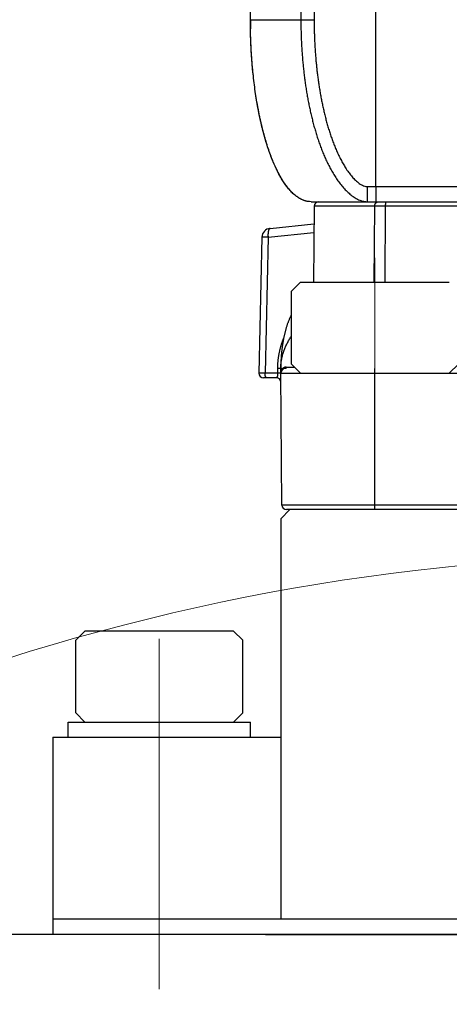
# Model space of a CAD drawing. Header units: millimetres. Extents: x 0 to 840, y 0 to 594.
# Tile 122 of 148: x 697 to 711, y 336 to 369. Entities that reach past the tile are written whole.
import ezdxf

# ---------------------------------------------------------------- set-up
doc = ezdxf.new("R2010")
doc.units = ezdxf.units.MM
doc.header["$LTSCALE"] = 0.36378
doc.linetypes.add('CENTER', pattern=[50.8, 31.75, -6.35, 6.35, -6.35])
doc.layers.add('NoLayerName_001', color=7, linetype='Continuous')
doc.layers.add('NoLayerName_007', color=7, linetype='Continuous')
doc.styles.get("Standard").update_dxf_attribs({"font": 'txt', "bigfont": 'extfont2'})
doc.dimstyles.get("Standard").update_dxf_attribs({"dimtxt": 2.5, "dimasz": 2.5, "dimexe": 1, "dimexo": 1, "dimtad": 1, "dimdec": 3, "dimzin": 0, "dimdsep": 46, "dimtxsty": 'Standard', "dimcen": 2.5, "dimadec": 3, "dimazin": 0, "dimtfac": 0.75, "dimtdec": 3, "dimtmove": 0, "dimatfit": 3, "dimfxl": 1, "dimarcsym": 0})

# ---------------------------------------------------------------- blocks, each defined once
blk = doc.blocks.new('_OPEN30')
at = {"color": 0, "linetype": 'ByBlock', "lineweight": -2}
for p, q in [((-1, 0.267949), (0, 0)), ((0, 0), (-1, -0.267949)), ((0, 0), (-1, 0))]:
    blk.add_line(p, q, dxfattribs=at)
blk = doc.blocks.new('*D53')
at = {"layer": 'Defpoints', "color": 0}
for p in [(661.153, 322.769), (775.859, 234.069)]:
    blk.add_point(p, dxfattribs=at)
at = {"layer": 'NoLayerName_001', "color": 0, "linetype": 'Continuous', "lineweight": 13}
blk.add_line((773.486, 235.905), (663.527, 320.934), dxfattribs=at)
blk.add_arc((718.506, 278.419), 72.5, 320.70541, 126.8628, dxfattribs=at)
at = {"layer": 'NoLayerName_001', "color": 0, "lineweight": 13, "xscale": 3, "yscale": 3, "zscale": 3}
for p, rotation in [((661.153, 322.769), 142.28603269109), ((775.859, 234.069), 322.28603269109)]:
    blk.add_blockref('_OPEN30', p, dxfattribs=dict(at, rotation=rotation))
at = {"layer": 'NoLayerName_001', "color": 0, "lineweight": 13, "insert": (753.983, 257.938), "char_height": 7, "attachment_point": 5, "rotation": 322.286}
blk.add_mtext('\\W0.8000;%%c145', dxfattribs=at)
blk = doc.blocks.new('*D55')
at = {"layer": 'Defpoints', "color": 0}
for p in [(658.506, 410.719), (658.506, 332.419), (778.506, 332.419)]:
    blk.add_point(p, dxfattribs=at)
at = {"layer": 'NoLayerName_001', "color": 0, "linetype": 'Continuous', "lineweight": 13}
for p, q in [((658.506, 334.419), (658.506, 412.719)), ((778.506, 334.419), (778.506, 412.719)), ((775.506, 410.719), (661.506, 410.719))]:
    blk.add_line(p, q, dxfattribs=at)
at = {"layer": 'NoLayerName_001', "color": 0, "lineweight": 13, "xscale": 3, "yscale": 3, "zscale": 3, "rotation": 180}
blk.add_blockref('_OPEN30', (658.506, 410.719), dxfattribs=at)
at = {"layer": 'NoLayerName_001', "color": 0, "lineweight": 13, "xscale": 3, "yscale": 3, "zscale": 3}
blk.add_blockref('_OPEN30', (778.506, 410.719), dxfattribs=at)
at = {"layer": 'NoLayerName_001', "color": 0, "lineweight": 13, "insert": (718.506, 416.219), "char_height": 7, "attachment_point": 5}
blk.add_mtext('\\W0.8000;120', dxfattribs=at)
blk = doc.blocks.new('*D68')
at = {"layer": 'Defpoints', "color": 0}
for p in [(707.506, 391.819), (645.521, 338.419), (664.506, 338.419)]:
    blk.add_point(p, dxfattribs=at)
at = {"layer": 'NoLayerName_001', "color": 0, "linetype": 'Continuous', "lineweight": 13}
for p, q in [((705.506, 391.819), (643.521, 391.819)), ((645.521, 388.819), (645.521, 341.419)), ((662.506, 338.419), (643.521, 338.419))]:
    blk.add_line(p, q, dxfattribs=at)
at = {"layer": 'NoLayerName_001', "color": 0, "lineweight": 13, "xscale": 3, "yscale": 3, "zscale": 3}
for p, rotation in [((645.521, 391.819), 90), ((645.521, 338.419), 270)]:
    blk.add_blockref('_OPEN30', p, dxfattribs=dict(at, rotation=rotation))
at = {"layer": 'NoLayerName_001', "color": 0, "lineweight": 13, "insert": (640.021, 365.119), "char_height": 7, "attachment_point": 5, "rotation": 90}
blk.add_mtext('\\W0.8000;５３．５', dxfattribs=at)
blk = doc.blocks.new('*D69')
at = {"layer": 'Defpoints', "color": 0}
for p in [(631.173, 391.819), (707.506, 391.819), (664.506, 218.419)]:
    blk.add_point(p, dxfattribs=at)
at = {"layer": 'NoLayerName_001', "color": 0, "linetype": 'Continuous', "lineweight": 13}
for p, q in [((705.506, 391.819), (629.173, 391.819)), ((631.173, 221.419), (631.173, 388.819)), ((662.506, 218.419), (629.173, 218.419))]:
    blk.add_line(p, q, dxfattribs=at)
at = {"layer": 'NoLayerName_001', "color": 0, "lineweight": 13, "xscale": 3, "yscale": 3, "zscale": 3}
for p, rotation in [((631.173, 391.819), 90), ((631.173, 218.419), 270)]:
    blk.add_blockref('_OPEN30', p, dxfattribs=dict(at, rotation=rotation))
at = {"layer": 'NoLayerName_001', "color": 0, "lineweight": 13, "insert": (625.673, 305.119), "char_height": 7, "attachment_point": 5, "rotation": 90}
blk.add_mtext('\\W0.8000;１７３．５', dxfattribs=at)
blk = doc.blocks.new('JZB_0021')
at = {"layer": 'NoLayerName_001', "color": 8, "linetype": 'CENTER', "lineweight": 13}
blk.add_line((3, 0), (3, 1.7), dxfattribs=at)
at = {"layer": 'NoLayerName_001', "color": 7, "linetype": 'Continuous', "lineweight": 25}
for p, q in [((0, 0.6), (0, 1.1)), ((0, 1.1), (6, 1.1)), ((6, 0.6), (6, 1.1)), ((0, 0.6), (6, 0.6))]:
    blk.add_line(p, q, dxfattribs=at)

msp = doc.modelspace()

# ---------------------------------------------------------------- linework, layer by layer
at = {"layer": 'NoLayerName_001', "color": 7, "linetype": 'Continuous', "lineweight": 25}
for p, q in [((704.5063, 368.5688), (704.5063, 389.8188)), ((706.5063, 362.5688), (730.5063, 362.5688)), ((706.605, 362.4201), (706.5832, 359.9188)), ((705.1558, 361.6911), (706.6, 361.8429)), ((704.8872, 361.3995), (704.786, 356.9154)), ((705.8563, 359.6188), (706.1563, 359.9188)), ((705.8563, 357.2188), (705.8563, 359.6188)), ((706.1563, 359.9188), (711.0563, 359.9188)), ((705.5063, 356.9188), (705.5063, 357.0688)), ((706.1563, 356.9188), (705.8563, 357.2188)), ((711.0563, 356.9188), (711.3563, 357.2188)), ((705.3589, 356.7688), (704.9362, 356.7688)), ((705.4052, 356.9161), (704.9883, 356.9161)), ((705.5063, 356.9188), (731.5063, 356.9188)), ((705.5443, 352.5674), (705.5063, 356.9188)), ((706.1563, 356.9188), (711.0563, 356.9188)), ((731.3184, 352.4188), (705.6943, 352.4188)), ((698.7563, 348.1188), (699.0563, 348.4188)), ((703.9563, 348.4188), (699.0563, 348.4188)), ((704.2563, 348.1188), (703.9563, 348.4188)), ((698.7563, 345.7188), (698.7563, 348.1188)), ((704.2563, 345.7188), (704.2563, 348.1188)), ((699.0563, 345.4188), (698.7563, 345.7188)), ((703.9563, 345.4188), (704.2563, 345.7188)), ((739.0063, 338.919), (698.0063, 338.919)), ((772.5063, 338.419), (664.5063, 338.419)), ((737.5063, 338.419), (699.5063, 338.419)), ((705.0063, 338.419), (732.7063, 338.419)), ((728.5063, 338.419), (708.5063, 338.419))]:
    msp.add_line(p, q, dxfattribs=at)
at = {"layer": 'NoLayerName_001', "color": 8, "linetype": 'Continuous', "lineweight": 25}
for p, q in [((708.6325, 363.0688), (708.6325, 385.925)), ((706.1698, 385.0602), (706.1698, 368.5688)), ((706.606, 385.1299), (706.606, 368.5688)), ((704.5063, 368.5688), (706.606, 368.5688)), ((708.3496, 363.0688), (711.6063, 363.0688)), ((708.6008, 362.4201), (706.605, 362.4201)), ((708.5819, 359.9188), (708.6008, 362.4201)), ((708.96, 362.4195), (708.6008, 362.4201)), ((708.9436, 359.9188), (708.96, 362.4195)), ((711.6897, 362.4195), (708.96, 362.4195)), ((705.0895, 361.398), (706.5975, 361.5565)), ((705.0895, 361.398), (704.9883, 356.9161)), ((705.4052, 356.9161), (705.4052, 357.0661)), ((705.5569, 357.0697), (705.5691, 357.0698)), ((708.6068, 352.4188), (708.6068, 357.0688)), ((731.4684, 352.5674), (705.5443, 352.5674))]:
    msp.add_line(p, q, dxfattribs=at)
at = {"layer": 'NoLayerName_001', "color": 8, "linetype": 'CENTER', "lineweight": 13}
msp.add_line((708.6063, 354.5974), (708.6063, 360.7188), dxfattribs=at)
at = {"layer": 'NoLayerName_001', "color": 190, "linetype": 'Continuous', "lineweight": 25}
for p, q in [((705.8063, 352.4188), (705.5063, 352.1188)), ((705.5063, 352.1188), (705.5063, 338.919)), ((698.0063, 344.9188), (698.0063, 338.419)), ((698.0063, 344.9188), (705.5063, 344.9188))]:
    msp.add_line(p, q, dxfattribs=at)
at = {"layer": 'NoLayerName_001', "color": 2, "linetype": 'CENTER', "lineweight": 13}
msp.add_line((701.5063, 336.612), (701.5063, 349.9182), dxfattribs=at)
at = {"layer": 'NoLayerName_001', "color": 7, "linetype": 'Continuous', "lineweight": 25}
for centre, radius, start, end in [((722.3348, 368.5689), 17.8285, 180.00051, 180.95953), ((706.755, 362.4188), 0.15, 89.99512, 179.49996), ((705.1872, 361.3927), 0.3, 96.00168, 178.68164), ((707.0399, 357.0685), 1.5335, 179.83538, 179.9922), ((705.6563, 356.9188), 0.15, 90, 180), ((704.9361, 356.9188), 0.15, 181.2905, 270), ((705.3589, 356.6188), 0.15, 0.5, 90), ((705.6943, 352.5688), 0.15, 180.5, 270)]:
    msp.add_arc(centre, radius, start, end, dxfattribs=at)
at = {"layer": 'NoLayerName_001', "color": 8, "linetype": 'Continuous', "lineweight": 25}
for centre, radius, start, end in [((705.6942, 356.9336), 0.1849, 129.53488, 132.5819), ((705.6907, 356.9383), 0.179, 112.65221, 129.61149), ((705.7221, 452.9585), 95.8416, 269.97974, 270.140974), ((705.7231, 356.919), 0.2168, 160.84944, 180.07025)]:
    msp.add_arc(centre, radius, start, end, dxfattribs=at)
for points, knots in [([(706.1698, 368.5688), (706.1698, 368.5407), (706.1699, 368.4845), (706.1706, 368.4002), (706.1717, 368.3159), (706.1733, 368.2316), (706.1753, 368.1473), (706.1778, 368.063), (706.1807, 367.9787), (706.1841, 367.8945), (706.188, 367.8103), (706.1923, 367.7261), (706.1971, 367.6419), (706.2023, 367.5577), (706.2081, 367.4736), (706.2142, 367.3895), (706.2209, 367.3055), (706.228, 367.2215), (706.2356, 367.1375), (706.2437, 367.0536), (706.2523, 366.9697), (706.2614, 366.8859), (706.271, 366.8021), (706.2811, 366.7184), (706.2917, 366.6348), (706.3028, 366.5512), (706.3144, 366.4677), (706.3266, 366.3843), (706.3393, 366.3009), (706.3525, 366.2177), (706.3663, 366.1345), (706.3807, 366.0514), (706.3956, 365.9684), (706.4111, 365.8855), (706.4272, 365.8027), (706.4439, 365.7201), (706.4612, 365.6376), (706.4792, 365.5552), (706.4978, 365.4729), (706.5169, 365.3908), (706.5304, 365.3362), (706.537, 365.3089)], [0, 0, 0, 0, 0.0843004, 0.1686039, 0.2529099, 0.3372181, 0.4215281, 0.5058394, 0.5901516, 0.6744644, 0.7587775, 0.8430905, 0.9274032, 1.0117153, 1.0960267, 1.1803375, 1.2646476, 1.3489571, 1.4332661, 1.5175749, 1.6018838, 1.686193, 1.770503, 1.8548135, 1.9391244, 2.0234356, 2.1077471, 2.1920592, 2.2763722, 2.3606867, 2.4450032, 2.5293226, 2.6136455, 2.6979706, 2.7822963, 2.8666213, 2.9509445, 3.0352651, 3.1195828, 3.2038974, 3.2882093, 3.2882093, 3.2882093, 3.2882093]), ([(706.606, 368.5688), (706.606, 368.542), (706.6061, 368.4886), (706.6067, 368.4084), (706.6078, 368.3282), (706.6092, 368.248), (706.6111, 368.1678), (706.6134, 368.0876), (706.6161, 368.0075), (706.6193, 367.9273), (706.6229, 367.8472), (706.6269, 367.767), (706.6313, 367.6869), (706.6362, 367.6069), (706.6415, 367.5268), (706.6473, 367.4468), (706.6535, 367.3668), (706.6601, 367.2869), (706.6672, 367.207), (706.6747, 367.1271), (706.6827, 367.0473), (706.6912, 366.9676), (706.7001, 366.8879), (706.7095, 366.8082), (706.7193, 366.7286), (706.7296, 366.6491), (706.7404, 366.5697), (706.7517, 366.4903), (706.7636, 366.411), (706.7759, 366.3317), (706.7887, 366.2526), (706.802, 366.1735), (706.8159, 366.0945), (706.8303, 366.0157), (706.8453, 365.9369), (706.8609, 365.8582), (706.877, 365.7796), (706.8937, 365.7012), (706.911, 365.6229), (706.9288, 365.5447), (706.9413, 365.4927), (706.9475, 365.4667)], [0, 0, 0, 0, 0.0801825, 0.1603733, 0.2405714, 0.3207757, 0.4009853, 0.4811993, 0.5614169, 0.6416371, 0.7218591, 0.8020823, 0.8823058, 0.9625289, 1.042751, 1.1229715, 1.2031898, 1.2834053, 1.3636175, 1.4438261, 1.5240305, 1.6042305, 1.6844264, 1.7646185, 1.8448073, 1.9249934, 2.0051776, 2.0853606, 2.1655434, 2.2457273, 2.3259131, 2.4061008, 2.4862898, 2.56648, 2.6466713, 2.7268641, 2.8070587, 2.887256, 2.9674568, 3.0476625, 3.1278721, 3.1278721, 3.1278721, 3.1278721]), ([(706.9475, 365.4667), (706.9539, 365.4407), (706.9665, 365.3888), (706.9864, 365.3111), (707.0069, 365.2335), (707.0281, 365.1562), (707.05, 365.079), (707.0726, 365.0021), (707.096, 364.9254), (707.1202, 364.8489), (707.1452, 364.7727), (707.171, 364.6968), (707.1977, 364.6212), (707.2253, 364.5459), (707.2538, 364.4709), (707.2833, 364.3963), (707.3138, 364.3222), (707.3453, 364.2484), (707.378, 364.1752), (707.4118, 364.1025), (707.4469, 364.0304), (707.4832, 363.9589), (707.521, 363.8881), (707.5602, 363.8181), (707.6009, 363.7489), (707.6432, 363.6808), (707.6874, 363.6138), (707.7334, 363.5481), (707.7815, 363.4839), (707.8318, 363.4214), (707.8845, 363.3609), (707.9399, 363.3028), (707.9983, 363.2477), (708.0599, 363.1962), (708.1254, 363.1494), (708.1951, 363.1098), (708.2692, 363.0766), (708.3232, 363.0729), (708.3496, 363.0688)], [0, 0, 0, 0, 0.0802108, 0.1604206, 0.2406277, 0.320831, 0.40103, 0.4812249, 0.5614162, 0.6416056, 0.7217942, 0.8019814, 0.8821675, 0.9623543, 1.0425445, 1.1227382, 1.2029317, 1.2831237, 1.3633152, 1.4435092, 1.5237048, 1.6039023, 1.6841068, 1.7643292, 1.8445751, 1.9248218, 2.005052, 2.0852644, 2.1654737, 2.2456803, 2.3258703, 2.4060596, 2.4862869, 2.5666435, 2.6469538, 2.7271232, 2.807408, 2.8876276, 2.8876276, 2.8876276, 2.8876276]), ([(706.537, 365.3089), (706.5439, 365.2817), (706.5574, 365.2271), (706.5788, 365.1456), (706.6007, 365.0642), (706.6235, 364.983), (706.6469, 364.902), (706.6712, 364.8213), (706.6962, 364.7408), (706.7221, 364.6605), (706.7488, 364.5805), (706.7764, 364.5009), (706.8049, 364.4215), (706.8343, 364.3425), (706.8646, 364.2638), (706.896, 364.1856), (706.9284, 364.1077), (706.9619, 364.0304), (706.9965, 363.9535), (707.0322, 363.8771), (707.0692, 363.8013), (707.1075, 363.7261), (707.1471, 363.6517), (707.188, 363.578), (707.2304, 363.5051), (707.2744, 363.4331), (707.3199, 363.3621), (707.3672, 363.2922), (707.4162, 363.2235), (707.4671, 363.1561), (707.52, 363.0904), (707.575, 363.0264), (707.6322, 362.9644), (707.6918, 362.9046), (707.7537, 362.8473), (707.8184, 362.7931), (707.8858, 362.7423), (707.9562, 362.6956), (708.0297, 362.6541), (708.1062, 362.6177), (708.1603, 362.6016), (708.187, 362.5925)], [0, 0, 0, 0, 0.0843097, 0.168618, 0.2529249, 0.3372303, 0.4215351, 0.5058404, 0.5901478, 0.6744565, 0.7587654, 0.8430742, 0.9273837, 1.0116953, 1.096008, 1.1803205, 1.2646336, 1.3489495, 1.4332717, 1.5175968, 1.6019203, 1.6862409, 1.7705612, 1.854886, 1.9392141, 2.0235447, 2.1078844, 2.1922478, 2.2766522, 2.3610743, 2.4454789, 2.5298502, 2.6141941, 2.6985342, 2.7828672, 2.8672066, 2.9515681, 3.0359328, 3.1203536, 3.2047724, 3.2893292, 3.2893292, 3.2893292, 3.2893292]), ([(708.3496, 363.0688), (708.3497, 363.0354), (708.3497, 362.9729), (708.3499, 362.8854), (708.3502, 362.8125), (708.3506, 362.7541), (708.3509, 362.7104), (708.3513, 362.677), (708.3516, 362.652), (708.3518, 362.6333), (708.352, 362.6208), (708.3522, 362.6124), (708.3523, 362.6062), (708.3525, 362.5999), (708.3526, 362.5937), (708.3528, 362.5874), (708.353, 362.5812), (708.3532, 362.5749), (708.3538, 362.5708), (708.354, 362.5688)], [0, 0, 0, 0, 0.10001734, 0.18753252, 0.26254549, 0.31880544, 0.36256278, 0.39381857, 0.41882227, 0.43757494, 0.4500819, 0.45633329, 0.46257945, 0.46882158, 0.47507295, 0.48134725, 0.48760843, 0.49381714, 0.50006643, 0.50006643, 0.50006643, 0.50006643]), ([(708.6325, 363.0688), (708.6325, 363.0354), (708.6325, 362.9729), (708.6328, 362.8854), (708.6331, 362.8125), (708.6335, 362.7541), (708.6338, 362.7104), (708.6341, 362.677), (708.6344, 362.652), (708.6347, 362.6333), (708.6349, 362.6208), (708.6351, 362.6124), (708.6352, 362.6062), (708.6354, 362.5999), (708.6355, 362.5937), (708.6357, 362.5874), (708.6359, 362.5812), (708.6361, 362.5749), (708.6366, 362.5708), (708.6369, 362.5688)], [0, 0, 0, 0, 0.10001734, 0.18753252, 0.26254549, 0.31880544, 0.36256278, 0.39381857, 0.41882227, 0.43757494, 0.4500819, 0.45633329, 0.46257945, 0.46882158, 0.47507294, 0.48134725, 0.48760843, 0.49381714, 0.50006643, 0.50006643, 0.50006643, 0.50006643]), ([(708.187, 362.5925), (708.2146, 362.5867), (708.2692, 362.5712), (708.3259, 362.5708), (708.354, 362.5688)], [0, 0, 0, 0, 0.08470491, 0.16910789, 0.16910789, 0.16910789, 0.16910789]), ([(708.6008, 362.4201), (708.6009, 362.4226), (708.6009, 362.4276), (708.6015, 362.4352), (708.6024, 362.4428), (708.6036, 362.4504), (708.6051, 362.4579), (708.607, 362.4654), (708.6092, 362.4727), (708.6117, 362.48), (708.6145, 362.4871), (708.6177, 362.4941), (708.6212, 362.501), (708.625, 362.5076), (708.6291, 362.514), (708.6335, 362.5202), (708.6383, 362.5261), (708.6434, 362.5317), (708.6487, 362.5371), (708.6544, 362.5421), (708.6604, 362.5468), (708.6667, 362.551), (708.6732, 362.5549), (708.68, 362.5584), (708.6869, 362.5614), (708.6941, 362.564), (708.699, 362.5652), (708.7014, 362.5659)], [0, 0, 0, 0, 0.00756497, 0.01516918, 0.02280528, 0.03046588, 0.0381437, 0.04583173, 0.05352342, 0.06121279, 0.06889464, 0.07656469, 0.08421981, 0.09185815, 0.09947936, 0.10708448, 0.11467473, 0.12225265, 0.12982274, 0.13739172, 0.14496867, 0.15256299, 0.16016901, 0.16777459, 0.17536943, 0.18294585, 0.19049953, 0.19049953, 0.19049953, 0.19049953]), ([(708.7014, 362.5659), (708.7019, 362.566), (708.703, 362.5663), (708.7046, 362.5666), (708.7062, 362.5669), (708.7078, 362.5672), (708.7094, 362.5675), (708.711, 362.5677), (708.7126, 362.5679), (708.7142, 362.5681), (708.7159, 362.5683), (708.7175, 362.5684), (708.7191, 362.5685), (708.7207, 362.5686), (708.7224, 362.5687), (708.724, 362.5687), (708.7251, 362.5688), (708.7256, 362.5688)], [0, 0, 0, 0, 0.001626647, 0.003254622, 0.004883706, 0.006513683, 0.008144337, 0.009775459, 0.011406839, 0.013038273, 0.014669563, 0.016300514, 0.017930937, 0.01956065, 0.021189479, 0.022817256, 0.024443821, 0.024443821, 0.024443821, 0.024443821]), ([(708.96, 362.4195), (708.96, 362.4208), (708.96, 362.4233), (708.96, 362.4271), (708.9601, 362.4309), (708.9601, 362.4347), (708.9602, 362.4385), (708.9602, 362.4423), (708.9603, 362.4461), (708.9604, 362.4499), (708.9605, 362.4537), (708.9606, 362.4575), (708.9607, 362.4613), (708.9609, 362.4651), (708.961, 362.4689), (708.9612, 362.4727), (708.9613, 362.4765), (708.9615, 362.4803), (708.9617, 362.4841), (708.9619, 362.4879), (708.9622, 362.4917), (708.9624, 362.4955), (708.9627, 362.4993), (708.963, 362.5031), (708.9633, 362.5069), (708.9636, 362.5107), (708.9639, 362.5144), (708.9643, 362.5182), (708.9647, 362.522), (708.9651, 362.5257), (708.9656, 362.5295), (708.966, 362.5333), (708.9666, 362.537), (708.9671, 362.5408), (708.9678, 362.5446), (708.9685, 362.5483), (708.9693, 362.5521), (708.9702, 362.5557), (708.971, 362.5594), (708.9719, 362.5617), (708.9723, 362.5628)], [0, 0, 0, 0, 0.00379878, 0.00759724, 0.01139546, 0.01519353, 0.01899155, 0.0227896, 0.02658777, 0.03038618, 0.0341849, 0.03798404, 0.0417837, 0.04558399, 0.049385, 0.05318684, 0.05698963, 0.06079339, 0.06459782, 0.0684025, 0.07220705, 0.07601107, 0.07981419, 0.08361606, 0.08741633, 0.09121468, 0.09501077, 0.09880433, 0.10259506, 0.1063827, 0.11016839, 0.11395671, 0.11775299, 0.1215629, 0.1253924, 0.12923465, 0.1330573, 0.13682522, 0.14051058, 0.14422923, 0.14422923, 0.14422923, 0.14422923]), ([(708.9723, 362.5628), (708.9729, 362.564), (708.9736, 362.5667), (708.9761, 362.568), (708.9771, 362.5688)], [0, 0, 0, 0, 0.0040495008, 0.0078125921, 0.0078125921, 0.0078125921, 0.0078125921]), ([(705.1558, 361.6911), (705.1535, 361.6906), (705.1488, 361.6899), (705.1424, 361.6867), (705.1365, 361.6827), (705.1313, 361.6778), (705.1267, 361.6724), (705.1226, 361.6666), (705.119, 361.6606), (705.1157, 361.6544), (705.1127, 361.648), (705.11, 361.6415), (705.1075, 361.6349), (705.1052, 361.6282), (705.1032, 361.6215), (705.1013, 361.6147), (705.0995, 361.6079), (705.0979, 361.6011), (705.0965, 361.5942), (705.0951, 361.5873), (705.0939, 361.5804), (705.0928, 361.5734), (705.0918, 361.5664), (705.0908, 361.5595), (705.09, 361.5525), (705.0893, 361.5455), (705.0886, 361.5385), (705.088, 361.5315), (705.0875, 361.5245), (705.0871, 361.5174), (705.0868, 361.5104), (705.0865, 361.5034), (705.0863, 361.4964), (705.0861, 361.4893), (705.086, 361.4823), (705.086, 361.4753), (705.086, 361.4682), (705.0861, 361.4612), (705.0862, 361.4541), (705.0865, 361.4471), (705.0866, 361.4424), (705.0867, 361.4401)], [0, 0, 0, 0, 0.00704332, 0.01417217, 0.02130307, 0.02836665, 0.03542612, 0.04249659, 0.04955188, 0.05659419, 0.06363418, 0.07067501, 0.07771383, 0.08474969, 0.09178536, 0.09882216, 0.10585999, 0.11289745, 0.11993307, 0.12696749, 0.13400142, 0.14103522, 0.14806897, 0.15510243, 0.1621352, 0.16916752, 0.17619983, 0.18323246, 0.19026562, 0.19729941, 0.20433383, 0.2113688, 0.21840428, 0.22544028, 0.23247681, 0.2395138, 0.2465512, 0.25358892, 0.26062682, 0.26766477, 0.2747026, 0.2747026, 0.2747026, 0.2747026]), ([(705.0895, 361.398), (705.0885, 361.398), (705.0864, 361.3981), (705.0833, 361.3982), (705.0802, 361.3983), (705.0771, 361.3984), (705.0739, 361.3985), (705.0708, 361.3986), (705.0677, 361.3987), (705.0646, 361.3987), (705.0615, 361.3988), (705.0573, 361.3989), (705.0522, 361.399), (705.0459, 361.399), (705.0387, 361.3991), (705.0252, 361.3992), (705.0107, 361.3993), (704.9961, 361.3994), (704.9858, 361.3996), (704.9712, 361.3998), (704.9577, 361.4), (704.9463, 361.4001), (704.9401, 361.4002), (704.9339, 361.4002), (704.9287, 361.4002), (704.9245, 361.4002), (704.9204, 361.4002), (704.9142, 361.4002), (704.9079, 361.4002), (704.9028, 361.4001), (704.8997, 361.4001), (704.8965, 361.4), (704.8934, 361.4001), (704.8903, 361.4), (704.8883, 361.3997), (704.8872, 361.3996)], [0, 0, 0, 0, 0.00311272, 0.00622545, 0.0093382, 0.01245098, 0.01556378, 0.01867662, 0.02178948, 0.02490236, 0.02801526, 0.03112818, 0.03735398, 0.04357968, 0.04980522, 0.05914334, 0.0840451, 0.09338356, 0.10272194, 0.11517245, 0.13695967, 0.14318589, 0.14941341, 0.15564148, 0.16186805, 0.16498012, 0.16809104, 0.17430967, 0.18366502, 0.1867747, 0.18985441, 0.19296111, 0.19617703, 0.19915109, 0.20231208, 0.20231208, 0.20231208, 0.20231208]), ([(705.0867, 361.4401), (705.0868, 361.4377), (705.087, 361.433), (705.0874, 361.426), (705.0879, 361.419), (705.0884, 361.412), (705.0889, 361.405), (705.0893, 361.4003), (705.0895, 361.398)], [0, 0, 0, 0, 0.007037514, 0.014074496, 0.021110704, 0.028145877, 0.035179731, 0.042211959, 0.042211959, 0.042211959, 0.042211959]), ([(705.4052, 357.0661), (705.4053, 357.08), (705.4054, 357.1077), (705.4066, 357.1492), (705.4085, 357.1906), (705.4112, 357.2321), (705.4145, 357.2735), (705.4185, 357.3148), (705.4232, 357.3561), (705.4285, 357.3973), (705.4344, 357.4384), (705.4409, 357.4794), (705.4479, 357.5203), (705.4556, 357.5611), (705.4638, 357.6018), (705.4726, 357.6424), (705.4819, 357.6829), (705.4917, 357.7233), (705.5021, 357.7636), (705.513, 357.8037), (705.5244, 357.8436), (705.5363, 357.8835), (705.5488, 357.9231), (705.5617, 357.9626), (705.5752, 358.0019), (705.5891, 358.041), (705.5988, 358.0669), (705.6037, 358.0799)], [0, 0, 0, 0, 0.0415098, 0.0830287, 0.1245557, 0.1660886, 0.2076237, 0.2491558, 0.2906795, 0.3321959, 0.3737094, 0.415224, 0.4567431, 0.4982696, 0.5398056, 0.5813514, 0.6229054, 0.6644658, 0.7060304, 0.7475973, 0.7891642, 0.8307288, 0.8722886, 0.9138411, 0.9553836, 0.9969135, 1.0384279, 1.0384279, 1.0384279, 1.0384279]), ([(705.5063, 357.0688), (705.5058, 357.0686), (705.5047, 357.0683), (705.503, 357.0682), (705.5013, 357.0681), (705.4996, 357.0679), (705.498, 357.0678), (705.4963, 357.0678), (705.4946, 357.0677), (705.4929, 357.0676), (705.4907, 357.0675), (705.4878, 357.0674), (705.4845, 357.0673), (705.4811, 357.0672), (705.4777, 357.0671), (705.4744, 357.067), (705.4704, 357.067), (705.4654, 357.0669), (705.4592, 357.0667), (705.4518, 357.0666), (705.444, 357.0665), (705.435, 357.0664), (705.4248, 357.0663), (705.4147, 357.0662), (705.408, 357.0662), (705.4052, 357.0661)], [0, 0, 0, 0, 0.00169248, 0.00333617, 0.00506568, 0.00674344, 0.00841465, 0.01009617, 0.01178529, 0.013479, 0.0151743, 0.01855953, 0.02193624, 0.02530845, 0.02868023, 0.03205425, 0.0354301, 0.0404956, 0.04724902, 0.05400058, 0.0624394, 0.07087893, 0.08100678, 0.09282231, 0.1012619, 0.1012619, 0.1012619, 0.1012619]), ([(705.5063, 357.0688), (705.5067, 357.0688), (705.5075, 357.0689), (705.5086, 357.0688), (705.5097, 357.069), (705.5108, 357.0691), (705.5119, 357.0691), (705.513, 357.0691), (705.5142, 357.0691), (705.5153, 357.0691), (705.5168, 357.0692), (705.5183, 357.0692), (705.5198, 357.0693), (705.5209, 357.0693), (705.522, 357.0693), (705.5284, 357.0694), (705.537, 357.0695), (705.5483, 357.0696), (705.5539, 357.0696), (705.5569, 357.0697)], [0, 0, 0, 0, 0.00121097, 0.002373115, 0.003358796, 0.004418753, 0.005557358, 0.006731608, 0.007897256, 0.009037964, 0.010160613, 0.012381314, 0.01349368, 0.014612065, 0.015735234, 0.01686185, 0.0337396, 0.04161287, 0.05061245, 0.05061245, 0.05061245, 0.05061245]), ([(705.5427, 357.0386), (705.5422, 357.0379), (705.5412, 357.0364), (705.5397, 357.0341), (705.5382, 357.0318), (705.5368, 357.0295), (705.5354, 357.0271), (705.534, 357.0248), (705.5327, 357.0224), (705.5314, 357.02), (705.5301, 357.0176), (705.5289, 357.0152), (705.5277, 357.0127), (705.5265, 357.0103), (705.5254, 357.0078), (705.5243, 357.0053), (705.5232, 357.0028), (705.5222, 357.0003), (705.5211, 356.9978), (705.5202, 356.9952), (705.5192, 356.9927), (705.5186, 356.991), (705.5183, 356.9901)], [0, 0, 0, 0, 0.002717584, 0.005435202, 0.008153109, 0.010871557, 0.013590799, 0.016311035, 0.01903221, 0.021754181, 0.024476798, 0.027199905, 0.029923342, 0.03264694, 0.035370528, 0.038093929, 0.040816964, 0.043539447, 0.046261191, 0.048982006, 0.0517017, 0.054420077, 0.054420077, 0.054420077, 0.054420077]), ([(705.5691, 357.0698), (705.5686, 357.0693), (705.5676, 357.0684), (705.5661, 357.0669), (705.5647, 357.0655), (705.5633, 357.064), (705.5619, 357.0625), (705.5605, 357.061), (705.5591, 357.0595), (705.5577, 357.058), (705.5564, 357.0565), (705.5551, 357.0549), (705.5537, 357.0533), (705.5524, 357.0517), (705.5512, 357.0501), (705.5499, 357.0485), (705.5487, 357.0469), (705.5474, 357.0453), (705.5462, 357.0436), (705.545, 357.042), (705.5438, 357.0403), (705.5431, 357.0392), (705.5427, 357.0386)], [0, 0, 0, 0, 0.002043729, 0.004087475, 0.00613136, 0.008175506, 0.010220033, 0.012265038, 0.014310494, 0.016356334, 0.018402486, 0.020448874, 0.022495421, 0.024542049, 0.026588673, 0.02863521, 0.030681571, 0.032727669, 0.034773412, 0.036818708, 0.03886346, 0.040907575, 0.040907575, 0.040907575, 0.040907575]), ([(705.5691, 357.0698), (705.5692, 357.0691), (705.5695, 357.0678), (705.5697, 357.0657), (705.5699, 357.0637), (705.5701, 357.0616), (705.5701, 357.0596), (705.57, 357.0575), (705.5698, 357.0555), (705.5696, 357.0535), (705.5692, 357.0514), (705.5687, 357.0494), (705.5681, 357.0474), (705.5674, 357.0455), (705.5666, 357.0436), (705.5657, 357.0417), (705.5647, 357.0399), (705.5635, 357.0382), (705.5623, 357.0366), (705.561, 357.035), (705.5596, 357.0335), (705.5586, 357.0326), (705.5581, 357.0321)], [0, 0, 0, 0, 0.002035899, 0.004078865, 0.006126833, 0.008178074, 0.010231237, 0.012285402, 0.014340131, 0.016395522, 0.018452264, 0.020511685, 0.022575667, 0.024644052, 0.026714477, 0.028784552, 0.030852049, 0.032915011, 0.034971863, 0.037021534, 0.039063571, 0.041098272, 0.041098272, 0.041098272, 0.041098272]), ([(705.6882, 357.1169), (705.687, 357.1169), (705.6848, 357.1169), (705.6814, 357.1168), (705.678, 357.1166), (705.6746, 357.1164), (705.6712, 357.1161), (705.6678, 357.1157), (705.6644, 357.1152), (705.661, 357.1147), (705.6577, 357.1142), (705.6543, 357.1135), (705.651, 357.1128), (705.6476, 357.112), (705.6443, 357.1112), (705.641, 357.1103), (705.6377, 357.1093), (705.6345, 357.1083), (705.6313, 357.1072), (705.628, 357.106), (705.6249, 357.1048), (705.6228, 357.1039), (705.6217, 357.1035)], [0, 0, 0, 0, 0.003403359, 0.006806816, 0.010211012, 0.013616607, 0.017024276, 0.020434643, 0.023847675, 0.027262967, 0.030680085, 0.03409858, 0.037517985, 0.040937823, 0.044357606, 0.047776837, 0.051195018, 0.054611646, 0.05802622, 0.06143824, 0.064847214, 0.068252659, 0.068252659, 0.068252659, 0.068252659]), ([(705.6882, 357.1169), (705.6882, 357.1162), (705.6881, 357.1148), (705.688, 357.1127), (705.6878, 357.1106), (705.6875, 357.1085), (705.6872, 357.1065), (705.6869, 357.1044), (705.6864, 357.1023), (705.686, 357.1003), (705.6854, 357.0983), (705.6848, 357.0962), (705.6841, 357.0942), (705.6834, 357.0923), (705.6826, 357.0903), (705.6817, 357.0884), (705.6807, 357.0866), (705.6797, 357.0847), (705.6786, 357.0829), (705.6774, 357.0812), (705.6761, 357.0795), (705.6748, 357.0779), (705.6733, 357.0764), (705.6717, 357.0749), (705.6701, 357.0736), (705.6683, 357.0724), (705.6665, 357.0714), (705.6646, 357.0705), (705.6626, 357.0697), (705.6605, 357.0692), (705.6584, 357.0688), (705.657, 357.0688), (705.6563, 357.0688)], [0, 0, 0, 0, 0.002095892, 0.004193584, 0.006292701, 0.008392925, 0.010493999, 0.012595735, 0.014698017, 0.016800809, 0.018904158, 0.021007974, 0.02311157, 0.025214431, 0.027316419, 0.029417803, 0.031519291, 0.033622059, 0.035727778, 0.03783781, 0.039949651, 0.042060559, 0.044169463, 0.046277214, 0.048386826, 0.050503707, 0.0526329, 0.054767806, 0.056899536, 0.059021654, 0.061131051, 0.063228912, 0.063228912, 0.063228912, 0.063228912]), ([(704.9885, 356.908), (704.9885, 356.9093), (704.9884, 356.9121), (704.9884, 356.9148), (704.9884, 356.9161)], [0, 0, 0, 0, 0.0040759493, 0.0081509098, 0.0081509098, 0.0081509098, 0.0081509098]), ([(705.0372, 356.7688), (705.0359, 356.7689), (705.0332, 356.7691), (705.0293, 356.7707), (705.0258, 356.7729), (705.0225, 356.7757), (705.0195, 356.7789), (705.0169, 356.7822), (705.0146, 356.7856), (705.0126, 356.7891), (705.0107, 356.7927), (705.009, 356.7964), (705.0074, 356.8001), (705.0058, 356.8039), (705.0044, 356.8077), (705.0031, 356.8116), (705.0018, 356.8155), (705.0006, 356.8194), (704.9995, 356.8233), (704.9985, 356.8272), (704.9976, 356.8312), (704.9967, 356.8352), (704.9958, 356.8392), (704.995, 356.8431), (704.9943, 356.8472), (704.9936, 356.8512), (704.993, 356.8552), (704.9924, 356.8592), (704.9918, 356.8633), (704.9913, 356.8673), (704.9909, 356.8714), (704.9905, 356.8754), (704.9901, 356.8795), (704.9897, 356.8836), (704.9894, 356.8876), (704.9892, 356.8917), (704.989, 356.8958), (704.9888, 356.8998), (704.9886, 356.9039), (704.9886, 356.9066), (704.9885, 356.908)], [0, 0, 0, 0, 0.00403119, 0.00811763, 0.0123335, 0.01665194, 0.02098144, 0.02520406, 0.02931023, 0.0333551, 0.03738375, 0.041429, 0.04549602, 0.04957832, 0.05366873, 0.05775957, 0.06184429, 0.0659232, 0.06999836, 0.07407145, 0.07814381, 0.08221644, 0.08628988, 0.09036425, 0.09443952, 0.09851562, 0.10259238, 0.10666958, 0.11074697, 0.11482452, 0.11890225, 0.12298017, 0.12705825, 0.13113645, 0.13521469, 0.13929288, 0.14337093, 0.14744869, 0.15152602, 0.15560276, 0.15560276, 0.15560276, 0.15560276]), ([(705.3668, 356.7708), (705.3656, 356.7703), (705.3631, 356.769), (705.3603, 356.7689), (705.3589, 356.7688)], [0, 0, 0, 0, 0.0041247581, 0.0082073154, 0.0082073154, 0.0082073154, 0.0082073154]), ([(705.4052, 356.9161), (705.4052, 356.9148), (705.4052, 356.9121), (705.4052, 356.908), (705.4052, 356.9039), (705.4051, 356.8999), (705.405, 356.8958), (705.4048, 356.8917), (705.4046, 356.8876), (705.4044, 356.8836), (705.4041, 356.8795), (705.4038, 356.8754), (705.4035, 356.8714), (705.4031, 356.8673), (705.4027, 356.8633), (705.4022, 356.8592), (705.4017, 356.8552), (705.4011, 356.8511), (705.4005, 356.8471), (705.3998, 356.8431), (705.3991, 356.839), (705.3984, 356.835), (705.3975, 356.831), (705.3966, 356.8271), (705.3957, 356.8231), (705.3946, 356.8192), (705.3935, 356.8152), (705.3923, 356.8113), (705.391, 356.8075), (705.3896, 356.8036), (705.3882, 356.7998), (705.3866, 356.7961), (705.3849, 356.7924), (705.383, 356.7888), (705.3809, 356.7852), (705.3787, 356.7818), (705.3762, 356.7786), (705.3735, 356.7756), (705.3704, 356.7728), (705.368, 356.7715), (705.3668, 356.7708)], [0, 0, 0, 0, 0.00407198, 0.00814429, 0.01221693, 0.01628989, 0.0203632, 0.02443687, 0.02851096, 0.03258553, 0.03666067, 0.04073646, 0.04481304, 0.04889053, 0.05296909, 0.05704888, 0.06113009, 0.06521282, 0.06929639, 0.07337995, 0.07746278, 0.08154435, 0.0856243, 0.08970244, 0.09377882, 0.09785369, 0.10192753, 0.1060011, 0.11007537, 0.1141512, 0.11822716, 0.12230208, 0.12637652, 0.13045294, 0.13453104, 0.13860851, 0.14269094, 0.14678576, 0.15087331, 0.15496995, 0.15496995, 0.15496995, 0.15496995]), ([(705.4288, 356.9173), (705.4282, 356.9173), (705.4271, 356.9172), (705.4254, 356.917), (705.4237, 356.9169), (705.422, 356.9168), (705.4203, 356.9167), (705.4187, 356.9166), (705.417, 356.9165), (705.4153, 356.9164), (705.4136, 356.9163), (705.4119, 356.9163), (705.4102, 356.9162), (705.4085, 356.9162), (705.4068, 356.9161), (705.4057, 356.9161), (705.4052, 356.9161)], [0, 0, 0, 0, 0.00169055, 0.003380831, 0.005070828, 0.006760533, 0.008449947, 0.010139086, 0.011827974, 0.013516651, 0.01520517, 0.016893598, 0.01858202, 0.020270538, 0.021959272, 0.02364836, 0.02364836, 0.02364836, 0.02364836]), ([(705.5063, 356.9188), (705.5058, 356.9188), (705.5046, 356.9188), (705.503, 356.919), (705.5013, 356.919), (705.4996, 356.9191), (705.4979, 356.9192), (705.4962, 356.9193), (705.4945, 356.9194), (705.4923, 356.9196), (705.49, 356.9197), (705.4878, 356.9198), (705.4861, 356.9199), (705.4844, 356.92), (705.4827, 356.9201), (705.481, 356.9202), (705.4793, 356.9202), (705.4776, 356.9203), (705.476, 356.9203), (705.4743, 356.9204), (705.4726, 356.9204), (705.4709, 356.9204), (705.4692, 356.9204), (705.4675, 356.9204), (705.4658, 356.9203), (705.4641, 356.9203), (705.4624, 356.9202), (705.4608, 356.9201), (705.4591, 356.92), (705.4574, 356.9199), (705.4557, 356.9198), (705.454, 356.9197), (705.4523, 356.9195), (705.4507, 356.9194), (705.449, 356.9192), (705.4467, 356.919), (705.4422, 356.9186), (705.4372, 356.9181), (705.4327, 356.9177), (705.4304, 356.9175), (705.4293, 356.9174), (705.4288, 356.9173)], [0, 0, 0, 0, 0.001704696, 0.003348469, 0.005088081, 0.006762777, 0.008439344, 0.010132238, 0.01182736, 0.013517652, 0.016892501, 0.018580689, 0.02026961, 0.021959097, 0.023648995, 0.025339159, 0.027029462, 0.028719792, 0.030410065, 0.032100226, 0.03379023, 0.035480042, 0.03716964, 0.038859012, 0.040548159, 0.042237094, 0.043925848, 0.045614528, 0.047303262, 0.048992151, 0.050681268, 0.052370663, 0.054060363, 0.055750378, 0.057440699, 0.059131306, 0.062513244, 0.070970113, 0.074352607, 0.076043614, 0.077734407, 0.077734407, 0.077734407, 0.077734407])]:
    msp.add_open_spline(points, degree=3, knots=knots, dxfattribs=at)
at = {"layer": 'NoLayerName_001', "color": 7, "linetype": 'Continuous', "lineweight": 25}
for points, knots in [([(706.5063, 362.5688), (706.4725, 362.5714), (706.4038, 362.5729), (706.3019, 362.5982), (706.2006, 362.6369), (706.1004, 362.6915), (706.0013, 362.7608), (705.9037, 362.8451), (705.8078, 362.9439), (705.7138, 363.0572), (705.6218, 363.1847), (705.5322, 363.3259), (705.4451, 363.4806), (705.3606, 363.6482), (705.2791, 363.8283), (705.2006, 364.0206), (705.1256, 364.2245), (705.0541, 364.4396), (704.9864, 364.6654), (704.9225, 364.9012), (704.8627, 365.1464), (704.8071, 365.4004), (704.7557, 365.6624), (704.7089, 365.9319), (704.6667, 366.2081), (704.6292, 366.4905), (704.5966, 366.7782), (704.5689, 367.0705), (704.5461, 367.3667), (704.5285, 367.6659), (704.5152, 367.9675), (704.5114, 368.1693), (704.5088, 368.2704)], [0, 0, 0, 0, 0.1016445, 0.2053735, 0.3130899, 0.4264377, 0.5467769, 0.6751984, 0.8125579, 0.9595167, 1.116515, 1.283727, 1.4611917, 1.6488561, 1.8465982, 2.0542436, 2.271578, 2.4983523, 2.7342034, 2.9786546, 3.2312035, 3.4913302, 3.7585017, 4.0321751, 4.3118, 4.5968132, 4.8865821, 5.1804354, 5.4776956, 5.7776814, 6.0797087, 6.3830923, 6.3830923, 6.3830923, 6.3830923]), ([(705.8563, 358.8434), (705.8522, 358.8354), (705.8411, 358.8142), (705.8239, 358.7793), (705.805, 358.7385), (705.787, 358.6973), (705.7698, 358.6558), (705.7534, 358.6139), (705.7377, 358.5718), (705.7228, 358.5294), (705.7085, 358.4868), (705.695, 358.4439), (705.682, 358.4009), (705.6697, 358.3577), (705.6579, 358.3143), (705.6467, 358.2708), (705.636, 358.2271), (705.6258, 358.1834), (705.6161, 358.1395), (705.6069, 358.0955), (705.5982, 358.0514), (705.5899, 358.0073), (705.5821, 357.963), (705.5747, 357.9187), (705.5677, 357.8743), (705.561, 357.8299), (705.557, 357.8002), (705.5549, 357.7854)], [0, 0, 0, 0, 0.026874, 0.0718312, 0.1167879, 0.1617443, 0.2066959, 0.2516398, 0.2965808, 0.3415224, 0.3864664, 0.4314128, 0.47636, 0.5213045, 0.5662432, 0.6111776, 0.6561099, 0.7010415, 0.7459732, 0.7909052, 0.8358369, 0.8807674, 0.9256961, 0.970624, 1.0155516, 1.0604792, 1.1054068, 1.1054068, 1.1054068, 1.1054068]), ([(705.5063, 357.073), (705.5068, 357.0943), (705.5072, 357.1371), (705.5116, 357.2011), (705.5182, 357.265), (705.5273, 357.3287), (705.5387, 357.392), (705.5524, 357.4549), (705.5683, 357.5173), (705.5863, 357.579), (705.6063, 357.6401), (705.6283, 357.7005), (705.6522, 357.76), (705.678, 357.8189), (705.7054, 357.8769), (705.7346, 357.934), (705.7653, 357.9904), (705.7977, 358.0458), (705.828, 358.0949), (705.8481, 358.1253), (705.8563, 358.1378)], [0, 0, 0, 0, 0.0640857, 0.1282449, 0.192478, 0.2567765, 0.3211235, 0.3854945, 0.4498585, 0.5141787, 0.5784384, 0.6426563, 0.7068491, 0.7710288, 0.8352023, 0.899372, 0.9635361, 1.0276897, 1.091836, 1.1368396, 1.1368396, 1.1368396, 1.1368396]), ([(705.5549, 357.7854), (705.553, 357.7705), (705.549, 357.7409), (705.5436, 357.6963), (705.5386, 357.6516), (705.5339, 357.6069), (705.5296, 357.5622), (705.5256, 357.5175), (705.522, 357.4727), (705.5188, 357.4279), (705.5159, 357.383), (705.5134, 357.3382), (705.5113, 357.2933), (705.5095, 357.2484), (705.5081, 357.2035), (705.5071, 357.1586), (705.5064, 357.1137), (705.5064, 357.0837), (705.5063, 357.0688)], [0, 0, 0, 0, 0.04492756, 0.08985459, 0.13478057, 0.1797057, 0.22463044, 0.26955519, 0.3144803, 0.35940604, 0.40433266, 0.4492603, 0.49418835, 0.53911586, 0.58404209, 0.62896648, 0.67388874, 0.71880877, 0.71880877, 0.71880877, 0.71880877]), ([(704.9884, 356.9161), (704.9631, 356.916), (704.9134, 356.9158), (704.8611, 356.9152), (704.8316, 356.915), (704.824, 356.915), (704.8165, 356.915), (704.8097, 356.915), (704.8046, 356.915), (704.7996, 356.915), (704.7954, 356.9151), (704.7912, 356.9151), (704.7886, 356.9152), (704.787, 356.9153), (704.7861, 356.9154)], [0, 0, 0, 0, 0.07586184, 0.14919491, 0.15678108, 0.1643675, 0.17195331, 0.17953952, 0.18459884, 0.18712675, 0.19471439, 0.19725092, 0.19976029, 0.20229364, 0.20229364, 0.20229364, 0.20229364])]:
    msp.add_open_spline(points, degree=3, knots=knots, dxfattribs=at)
at = {"layer": 'NoLayerName_007', "color": 7, "linetype": 'Continuous', "lineweight": 25}
msp.add_open_spline([(706.5063, 362.5688), (706.4714, 362.5715), (706.4004, 362.5731), (706.2951, 362.6001), (706.1905, 362.6415), (706.0871, 362.6997), (705.985, 362.7736), (705.8845, 362.8634), (705.7858, 362.9686), (705.6893, 363.0893), (705.595, 363.225), (705.5032, 363.3752), (705.4142, 363.5396), (705.3281, 363.7176), (705.2452, 363.9088), (705.1657, 364.1127), (705.0899, 364.3289), (705.018, 364.5567), (704.9502, 364.7955), (704.8867, 365.0447), (704.8275, 365.3034), (704.7729, 365.5711), (704.723, 365.8469), (704.678, 366.1302), (704.638, 366.4201), (704.6032, 366.7161), (704.5735, 367.017), (704.5492, 367.3223), (704.5301, 367.6309), (704.5165, 367.9421), (704.5077, 368.255), (704.5072, 368.4641), (704.5063, 368.5688)], degree=3, knots=[0, 0, 0, 0, 0.1049872, 0.2122671, 0.3239225, 0.4417385, 0.5671782, 0.7014021, 0.8453114, 0.999591, 1.1646467, 1.340619, 1.5275165, 1.7252524, 1.933669, 2.1525546, 2.3816573, 2.6206603, 2.8690827, 3.1263817, 3.3919922, 3.6653325, 3.9458083, 4.2328157, 4.525742, 4.8239144, 5.1265971, 5.4330453, 5.7425091, 6.0542354, 6.3674696, 6.6814571, 6.6814571, 6.6814571, 6.6814571], dxfattribs=at)

# ---------------------------------------------------------------- block references
at = {"layer": 'NoLayerName_001'}
msp.add_blockref('JZB_0021', (698.5063, 344.3188), dxfattribs=at)

# ---------------------------------------------------------------- dimensions: what is measured, and where the dimension line sits
at = {"layer": 'NoLayerName_001', "color": 3, "linetype": 'Continuous', "lineweight": 13}
for base, p1, p2, angle, text, picture, middle in [((658.5063, 410.7188), (778.5063, 332.419), (658.5063, 332.419), 180, '\\W0.8000;<>', '*D55', (718.5063, 410.7188)), ((631.1726, 391.8188), (664.5063, 218.419), (707.5063, 391.8188), 90, '\\W0.8000;１７３．５', '*D69', (631.1726, 305.1189)), ((645.521, 338.419), (707.5063, 391.8188), (664.5063, 338.419), 270, '\\W0.8000;５３．５', '*D68', (645.521, 365.1189))]:
    dim = msp.add_linear_dim(base=base, p1=p1, p2=p2, angle=angle, text=text, dimstyle='Standard', override={"dimtxt": 7, "dimasz": 3, "dimexe": 2, "dimexo": 2, "dimgap": 2, "dimzin": 8, "dimblk": 'OPEN30', "dimclrd": 0, "dimclre": 0, "dimclrt": 0, "dimtp": 0, "dimtm": 0, "dimlwd": 13, "dimlwe": 13}, dxfattribs=at)
    dim.commit()
    dim.dimension.update_dxf_attribs({"geometry": picture, "text_midpoint": middle, "dimtype": 160})
dim = msp.add_diameter_dim_2p(p1=(661.1534, 322.7687), p2=(775.8592, 234.0693), text='\\W0.8000;<>', dimstyle='Standard', override={"dimtxt": 7, "dimasz": 3, "dimexe": 2, "dimexo": 2, "dimgap": 2, "dimzin": 8, "dimblk": 'OPEN30', "dimclrd": 0, "dimclre": 0, "dimclrt": 0, "dimtp": 0, "dimtm": 0, "dimatfit": 2, "dimlwd": 13, "dimlwe": 13}, dxfattribs=at)
dim.commit()
dim.dimension.update_dxf_attribs({"geometry": '*D53', "text_midpoint": (750.619, 253.587), "dimtype": 163})

doc.saveas('drawing.dxf')
